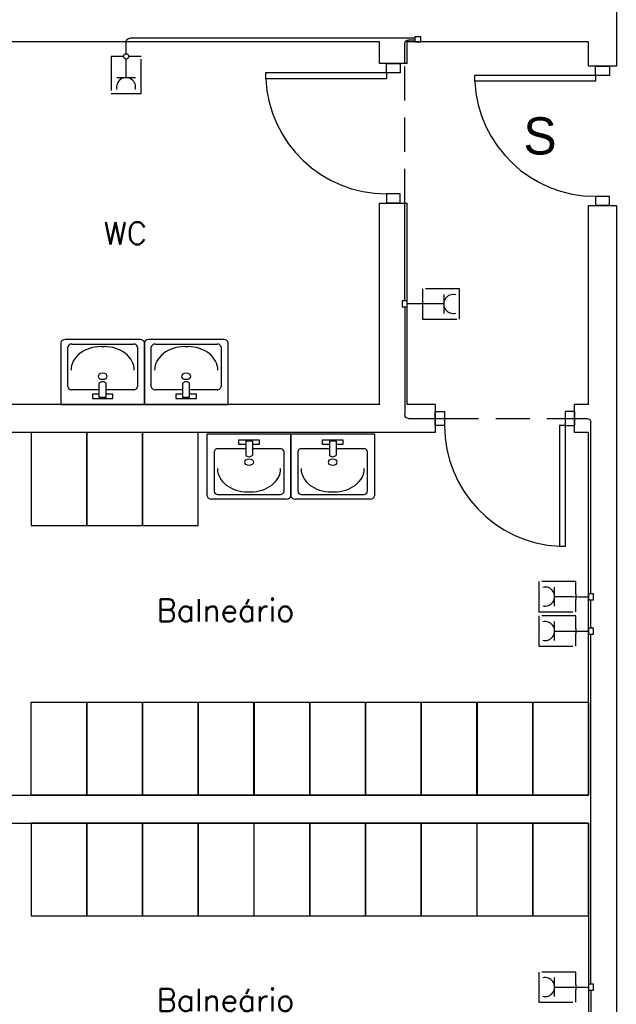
# Model space of a CAD drawing. Header units: millimetres. Extents: x -559 to 10735, y -2326 to 222.
# Tile 7 of 256: x -473.23 to -464.5, y 97.2 to 111.59. Entities that reach past the tile are written whole.
import ezdxf

# ---------------------------------------------------------------- set-up
doc = ezdxf.new("R2010")
doc.units = ezdxf.units.MM
doc.header["$LTSCALE"] = 4
doc.linetypes.add('HIDDEN2', pattern=[0.1875, 0.125, -0.0625])
for name, color, linetype in [('222', 22, 'Continuous'), ('Identificaçao de Comodos', 251, 'Continuous'), ('Planta Baixa', 251, 'Continuous')]:
    doc.layers.add(name, color=color, linetype=linetype)
doc.styles.add('ROMANS8', font='romans8', dxfattribs={"height": 0.2})

# ---------------------------------------------------------------- blocks, each defined once
blk = doc.blocks.new('A1095D1-flat-26-flat-1')
at = {"color": 9}
for p, q in [((-0.3, 0), (-0.3, -0.5)), ((0, 0), (-0.3, 0)), ((0, -0.5), (0, 0)), ((-0.3, -0.5), (0, -0.5))]:
    blk.add_line(p, q, dxfattribs=at)
blk = doc.blocks.new('A1095D1-flat-25-flat-1')
at = {"color": 9}
for p, q in [((-0.3, 0), (-0.3, -0.5)), ((0, 0), (-0.3, 0)), ((0, -0.5), (0, 0)), ((-0.3, -0.5), (0, -0.5))]:
    blk.add_line(p, q, dxfattribs=at)
blk = doc.blocks.new('A1095D1-flat-24-flat-1')
at = {"color": 9}
for p, q in [((-0.3, 0), (-0.3, -0.5)), ((0, 0), (-0.3, 0)), ((0, -0.5), (0, 0)), ((-0.3, -0.5), (0, -0.5))]:
    blk.add_line(p, q, dxfattribs=at)
blk = doc.blocks.new('A1095D1-flat-23-flat-1')
at = {"color": 9}
for p, q in [((-0.3, 0), (-0.3, -0.5)), ((0, 0), (-0.3, 0)), ((0, -0.5), (0, 0)), ((-0.3, -0.5), (0, -0.5))]:
    blk.add_line(p, q, dxfattribs=at)
blk = doc.blocks.new('A1095D1-flat-22-flat-1')
at = {"color": 9}
for p, q in [((-0.3, 0), (-0.3, -0.5)), ((0, 0), (-0.3, 0)), ((0, -0.5), (0, 0)), ((-0.3, -0.5), (0, -0.5))]:
    blk.add_line(p, q, dxfattribs=at)
blk = doc.blocks.new('A1095D1-flat-21-flat-1')
at = {"color": 9}
for p, q in [((-0.3, 0), (-0.3, -0.5)), ((0, 0), (-0.3, 0)), ((0, -0.5), (0, 0)), ((-0.3, -0.5), (0, -0.5))]:
    blk.add_line(p, q, dxfattribs=at)
blk = doc.blocks.new('A1095D1-flat-20-flat-1')
at = {"color": 9}
for p, q in [((-0.3, 0), (-0.3, -0.5)), ((0, 0), (-0.3, 0)), ((0, -0.5), (0, 0)), ((-0.3, -0.5), (0, -0.5))]:
    blk.add_line(p, q, dxfattribs=at)
blk = doc.blocks.new('A1095D1-flat-19-flat-1')
at = {"color": 9}
for p, q in [((-0.3, 0), (-0.3, -0.5)), ((0, 0), (-0.3, 0)), ((0, -0.5), (0, 0)), ((-0.3, -0.5), (0, -0.5))]:
    blk.add_line(p, q, dxfattribs=at)
blk = doc.blocks.new('A1095D1-flat-18-flat-1')
at = {"color": 9}
for p, q in [((-0.3, 0), (-0.3, -0.5)), ((0, 0), (-0.3, 0)), ((0, -0.5), (0, 0)), ((-0.3, -0.5), (0, -0.5))]:
    blk.add_line(p, q, dxfattribs=at)
blk = doc.blocks.new('A1095D1-flat-17-flat-1')
at = {"color": 9}
for p, q in [((-0.3, 0), (-0.3, -0.5)), ((0, 0), (-0.3, 0)), ((0, -0.5), (0, 0)), ((-0.3, -0.5), (0, -0.5))]:
    blk.add_line(p, q, dxfattribs=at)
blk = doc.blocks.new('A1095D1-flat-13-flat-1')
at = {"color": 9}
for p, q in [((-0.3, 0), (-0.3, -0.5)), ((0, 0), (-0.3, 0)), ((0, -0.5), (0, 0)), ((-0.3, -0.5), (0, -0.5))]:
    blk.add_line(p, q, dxfattribs=at)
blk = doc.blocks.new('A1095D1-flat-12-flat-1')
at = {"color": 9}
for p, q in [((-0.3, 0), (-0.3, -0.5)), ((0, 0), (-0.3, 0)), ((0, -0.5), (0, 0)), ((-0.3, -0.5), (0, -0.5))]:
    blk.add_line(p, q, dxfattribs=at)
blk = doc.blocks.new('A1095D1-flat-11-flat-1')
at = {"color": 9}
for p, q in [((-0.3, 0), (-0.3, -0.5)), ((0, 0), (-0.3, 0)), ((0, -0.5), (0, 0)), ((-0.3, -0.5), (0, -0.5))]:
    blk.add_line(p, q, dxfattribs=at)
blk = doc.blocks.new('A1138DB-flat-5-flat-1')
at = {"color": 9}
for p, q in [((-0.225, -0.3325), (-0.225, 0)), ((-0.225, 0), (0.225, 0)), ((0.225, 0), (0.225, -0.3325)), ((-0.0551, -0.0563), (-0.0551, -0.0319)), ((-0.0551, -0.0319), (0.0551, -0.0319)), ((-0.018, -0.0382), (-0.018, -0.1144)), ((0.018, -0.0382), (-0.018, -0.0382)), ((0.018, -0.0382), (0.018, -0.1144)), ((0.0551, -0.0319), (0.0551, -0.0563)), ((-0.1882, -0.0968), (-0.1882, -0.3081)), ((-0.018, -0.0793), (-0.1657, -0.0793)), ((-0.018, -0.0563), (-0.0551, -0.0563)), ((0.0551, -0.0563), (0.018, -0.0563)), ((0.1657, -0.0793), (0.018, -0.0793)), ((0.1882, -0.3081), (0.1882, -0.0968)), ((-0.1882, -0.3081), (-0.1882, -0.3081)), ((-0.0082, -0.3116), (0.0082, -0.3116)), ((0.2025, -0.35), (-0.2025, -0.35)), ((-0.1657, -0.3256), (0.1657, -0.3256))]:
    blk.add_line(p, q, dxfattribs=at)
for centre, major_axis, start_param, end_param in [((-0.1657, -0.0968), (-0.0225, 0), 4.712388, 6.283186), ((0.1657, -0.0968), (-0.0225, 0), 3.141592, 4.71239), ((0, -0.1521), (-0.0232, 0), 1.570796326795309, 7.853981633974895), ((0, -0.1058), (0.0212, 0), 3.694408, 5.73037), ((-0.0082, -0.1856), (0.162, 0), 3.141592, 4.71239), ((0.0082, -0.1856), (0.162, 0), 4.712388, 6.283186), ((-0.1657, -0.3081), (0.0225, 0), 3.141592, 4.71239), ((0.1657, -0.3081), (0.0225, 0), 4.712388, 6.283186), ((-0.2025, -0.3325), (-0.0225, 0), 0, 1.570796), ((0.2025, -0.3325), (0.0225, 0), 4.712389, 6.283185)]:
    blk.add_ellipse(centre, major_axis=major_axis, ratio=0.777778, start_param=start_param, end_param=end_param, dxfattribs=at)
blk = doc.blocks.new('A1138DB-flat-4-flat-1')
at = {"color": 9}
for p, q in [((-0.225, 0.3325), (-0.225, 0)), ((0.2025, 0.35), (-0.2025, 0.35)), ((-0.1657, 0.3256), (0.1657, 0.3256)), ((0.225, 0), (0.225, 0.3325)), ((-0.1882, 0.0968), (-0.1882, 0.3081)), ((-0.1882, 0.3081), (-0.1882, 0.3081)), ((-0.0082, 0.3116), (0.0082, 0.3116)), ((0.1882, 0.3081), (0.1882, 0.0968)), ((-0.018, 0.0382), (-0.018, 0.1144)), ((0.018, 0.0382), (0.018, 0.1144)), ((-0.018, 0.0793), (-0.1657, 0.0793)), ((-0.0551, 0.0563), (-0.0551, 0.0319)), ((-0.018, 0.0563), (-0.0551, 0.0563)), ((0.1657, 0.0793), (0.018, 0.0793)), ((0.0551, 0.0563), (0.018, 0.0563)), ((0.0551, 0.0319), (0.0551, 0.0563)), ((-0.225, 0), (0.225, 0)), ((-0.0551, 0.0319), (0.0551, 0.0319)), ((0.018, 0.0382), (-0.018, 0.0382))]:
    blk.add_line(p, q, dxfattribs=at)
for centre, major_axis, start_param, end_param in [((-0.2025, 0.3325), (-0.0225, 0), -1.570796, 0), ((-0.1657, 0.3081), (0.0225, 0), 1.570796, 3.141593), ((0.1657, 0.3081), (0.0225, 0), -0.000001, 1.570797), ((0.2025, 0.3325), (0.0225, 0), 0, 1.570796), ((-0.0082, 0.1856), (0.162, 0), 1.570796, 3.141593), ((0.0082, 0.1856), (0.162, 0), -0.000001, 1.570797), ((0, 0.1521), (-0.0232, 0), -1.570796, 4.712389), ((0, 0.1058), (0.0212, 0), 0.552816, 2.588777), ((-0.1657, 0.0968), (-0.0225, 0), -0.000001, 1.570797), ((0.1657, 0.0968), (-0.0225, 0), 1.570796, 3.141593)]:
    blk.add_ellipse(centre, major_axis=major_axis, ratio=0.777778, start_param=start_param, end_param=end_param, dxfattribs=at)
blk = doc.blocks.new('A1138DB-flat-3-flat-1')
at = {"color": 9}
for p, q in [((-0.225, -0.3325), (-0.225, 0)), ((-0.225, 0), (0.225, 0)), ((0.225, 0), (0.225, -0.3325)), ((-0.0551, -0.0563), (-0.0551, -0.0319)), ((-0.0551, -0.0319), (0.0551, -0.0319)), ((-0.018, -0.0382), (-0.018, -0.1144)), ((0.018, -0.0382), (-0.018, -0.0382)), ((0.018, -0.0382), (0.018, -0.1144)), ((0.0551, -0.0319), (0.0551, -0.0563)), ((-0.1882, -0.0968), (-0.1882, -0.3081)), ((-0.018, -0.0793), (-0.1657, -0.0793)), ((-0.018, -0.0563), (-0.0551, -0.0563)), ((0.0551, -0.0563), (0.018, -0.0563)), ((0.1657, -0.0793), (0.018, -0.0793)), ((0.1882, -0.3081), (0.1882, -0.0968)), ((-0.1882, -0.3081), (-0.1882, -0.3081)), ((-0.0082, -0.3116), (0.0082, -0.3116)), ((0.2025, -0.35), (-0.2025, -0.35)), ((-0.1657, -0.3256), (0.1657, -0.3256))]:
    blk.add_line(p, q, dxfattribs=at)
for centre, major_axis, start_param, end_param in [((-0.1657, -0.0968), (-0.0225, 0), 4.712388, 6.283186), ((0.1657, -0.0968), (-0.0225, 0), 3.141592, 4.71239), ((0, -0.1521), (-0.0232, 0), 1.570796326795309, 7.853981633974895), ((0, -0.1058), (0.0212, 0), 3.694408, 5.73037), ((-0.0082, -0.1856), (0.162, 0), 3.141592, 4.71239), ((0.0082, -0.1856), (0.162, 0), 4.712388, 6.283186), ((-0.1657, -0.3081), (0.0225, 0), 3.141592, 4.71239), ((0.1657, -0.3081), (0.0225, 0), 4.712388, 6.283186), ((-0.2025, -0.3325), (-0.0225, 0), 0, 1.570796), ((0.2025, -0.3325), (0.0225, 0), 4.712389, 6.283185)]:
    blk.add_ellipse(centre, major_axis=major_axis, ratio=0.777778, start_param=start_param, end_param=end_param, dxfattribs=at)
blk = doc.blocks.new('AUD29D1S-flat-21-flat-1')
at = {"color": 9}
for p, q in [((0.325, 0), (0.2934, 0)), ((0.2934, 0), (0.2934, -0.65)), ((0.325, 0), (0.325, -0.65)), ((0.325, -0.65), (0.2934, -0.65))]:
    blk.add_line(p, q, dxfattribs=at)
blk.add_ellipse((0.325, 0), major_axis=(0.4596, 0.4596), ratio=1, start_param=2.356194, end_param=3.878361, dxfattribs=at)
blk = doc.blocks.new('AUD41D1S-flat-22-flat-1')
at = {"color": 9}
for p, q in [((-0.375, -0.0375), (-0.375, 0.0375)), ((0.375, 0.0375), (0.375, -0.0375))]:
    blk.add_line(p, q, dxfattribs=at)
blk = doc.blocks.new('AUD37D1S-flat-96-flat-1')
at = {"color": 9}
for p, q in [((-0.05, 0.0375), (-0.05, -0.0375)), ((0, 0.0375), (-0.05, 0.0375)), ((0, -0.0375), (0, 0.0375)), ((-0.05, -0.0375), (0, -0.0375))]:
    blk.add_line(p, q, dxfattribs=at)
at = {"color": 9, "width": 0.666667, "flags": 3}
for p in [(-0.05, 0), (-0.05, -0.0375)]:
    blk.add_attdef('JAMBPT', p, '', height=0.0075, rotation=180, dxfattribs=at)
at = {"color": 9, "oblique": 22.6199, "width": 1.083333, "flags": 3}
for p in [(-0.05, 0.0375), (-0.05, 0), (-0.05, -0.0375)]:
    blk.add_attdef('JAMBPT', p, '', height=0.00588, rotation=236.3099, dxfattribs=at)
blk = doc.blocks.new('AUD37D1S-flat-95-flat-1')
at = {"color": 9}
for p, q in [((0, -0.0375), (0, 0.0375)), ((0, 0.0375), (0.05, 0.0375)), ((0.05, 0.0375), (0.05, -0.0375)), ((0.05, -0.0375), (0, -0.0375))]:
    blk.add_line(p, q, dxfattribs=at)
at = {"color": 9, "text_generation_flag": 4, "width": 1.083333, "flags": 3}
for p in [(0.05, 0.0375), (0.05, 0), (0.05, -0.0375)]:
    blk.add_attdef('JAMBPT', p, '', height=0.00588, rotation=303.6901, dxfattribs=at)
at = {"color": 9, "text_generation_flag": 4, "width": 0.666667, "flags": 3}
for p in [(0.05, 0), (0.05, -0.0375)]:
    blk.add_attdef('JAMBPT', p, '', height=0.0075, dxfattribs=at)
blk = doc.blocks.new('AUD19D1S-flat-36-flat-1')
at = {"color": 9}
for p, q in [((0, 0), (0, 0)), ((0.75, 0), (0.75, 0))]:
    blk.add_line(p, q, dxfattribs=at)
blk = doc.blocks.new('AUD18D1S-flat-36-flat-1')
at = {"color": 9}
for p, q in [((0, 0.075), (0, -0.075)), ((0.75, -0.075), (0.75, 0.075))]:
    blk.add_line(p, q, dxfattribs=at)
blk = doc.blocks.new('AUD29D1S-flat-20-flat-1')
at = {"color": 9}
for p, q in [((-0.65, 0.325), (-0.65, 0.2934)), ((0, 0.325), (-0.65, 0.325)), ((0, 0.325), (0, 0.2934)), ((0, 0.2934), (-0.65, 0.2934))]:
    blk.add_line(p, q, dxfattribs=at)
blk.add_ellipse((0, 0.325), major_axis=(0.4596, -0.4596), ratio=1, start_param=-2.307564, end_param=-0.785398, dxfattribs=at)
blk = doc.blocks.new('AUD41D1S-flat-21-flat-1')
at = {"color": 9}
for p, q in [((-0.0375, 0.375), (0.0375, 0.375)), ((0.0375, -0.375), (-0.0375, -0.375))]:
    blk.add_line(p, q, dxfattribs=at)
blk = doc.blocks.new('AUD37D1S-flat-94-flat-1')
at = {"color": 9}
for p, q in [((-0.0375, 0.05), (-0.0375, 0)), ((0.0375, 0.05), (-0.0375, 0.05)), ((-0.0375, 0), (0.0375, 0)), ((0.0375, 0), (0.0375, 0.05))]:
    blk.add_line(p, q, dxfattribs=at)
at = {"color": 9, "oblique": 22.6199, "width": 1.083333, "flags": 3}
for p in [(-0.0375, 0.05), (0, 0.05), (0.0375, 0.05)]:
    blk.add_attdef('JAMBPT', p, '', height=0.00588, rotation=146.3099, dxfattribs=at)
at = {"color": 9, "width": 0.666667, "flags": 3}
for p in [(-0.0375, 0.05), (0, 0.05)]:
    blk.add_attdef('JAMBPT', p, '', height=0.0075, rotation=90, dxfattribs=at)
blk = doc.blocks.new('AUD37D1S-flat-93-flat-1')
at = {"color": 9}
for p, q in [((-0.0375, 0), (0.0375, 0)), ((-0.0375, -0.05), (-0.0375, 0)), ((0.0375, 0), (0.0375, -0.05)), ((0.0375, -0.05), (-0.0375, -0.05))]:
    blk.add_line(p, q, dxfattribs=at)
at = {"color": 9, "text_generation_flag": 4, "flags": 3}
for p, height, rotation, width in [((-0.0375, -0.05), 0.00588, 213.6901, 1.083333), ((-0.0375, -0.05), 0.0075, 270, 0.666667), ((0, -0.05), 0.00588, 213.6901, 1.083333), ((0, -0.05), 0.0075, 270, 0.666667), ((0.0375, -0.05), 0.00588, 213.6901, 1.083333)]:
    blk.add_attdef('JAMBPT', p, '', height=height, rotation=rotation, dxfattribs=dict(at, width=width))
blk = doc.blocks.new('AUD19D1S-flat-35-flat-1')
at = {"color": 9}
for p, q in [((0, 0), (0, 0)), ((0, -0.75), (0, -0.75))]:
    blk.add_line(p, q, dxfattribs=at)
blk = doc.blocks.new('AUD18D1S-flat-35-flat-1')
at = {"color": 9}
for p, q in [((0.075, 0), (-0.075, 0)), ((-0.075, -0.75), (0.075, -0.75))]:
    blk.add_line(p, q, dxfattribs=at)
blk = doc.blocks.new('AUD29D1S-flat-19-flat-1')
at = {"color": 9}
for p, q in [((-0.65, 0.325), (-0.65, 0.2934)), ((0, 0.325), (-0.65, 0.325)), ((0, 0.325), (0, 0.2934)), ((0, 0.2934), (-0.65, 0.2934))]:
    blk.add_line(p, q, dxfattribs=at)
blk.add_ellipse((0, 0.325), major_axis=(0.4596, -0.4596), ratio=1, start_param=-2.307564, end_param=-0.785398, dxfattribs=at)
blk = doc.blocks.new('AUD41D1S-flat-20-flat-1')
at = {"color": 9}
for p, q in [((-0.0375, 0.375), (0.0375, 0.375)), ((0.0375, -0.375), (-0.0375, -0.375))]:
    blk.add_line(p, q, dxfattribs=at)
blk = doc.blocks.new('AUD37D1S-flat-92-flat-1')
at = {"color": 9}
for p, q in [((-0.0375, 0.05), (-0.0375, 0)), ((0.0375, 0.05), (-0.0375, 0.05)), ((-0.0375, 0), (0.0375, 0)), ((0.0375, 0), (0.0375, 0.05))]:
    blk.add_line(p, q, dxfattribs=at)
at = {"color": 9, "oblique": 22.6199, "width": 1.083333, "flags": 3}
for p in [(-0.0375, 0.05), (0, 0.05), (0.0375, 0.05)]:
    blk.add_attdef('JAMBPT', p, '', height=0.00588, rotation=146.3099, dxfattribs=at)
at = {"color": 9, "width": 0.666667, "flags": 3}
for p in [(-0.0375, 0.05), (0, 0.05)]:
    blk.add_attdef('JAMBPT', p, '', height=0.0075, rotation=90, dxfattribs=at)
blk = doc.blocks.new('AUD37D1S-flat-91-flat-1')
at = {"color": 9}
for p, q in [((-0.0375, 0), (0.0375, 0)), ((-0.0375, -0.05), (-0.0375, 0)), ((0.0375, 0), (0.0375, -0.05)), ((0.0375, -0.05), (-0.0375, -0.05))]:
    blk.add_line(p, q, dxfattribs=at)
at = {"color": 9, "text_generation_flag": 4, "flags": 3}
for p, height, rotation, width in [((-0.0375, -0.05), 0.00588, 213.6901, 1.083333), ((-0.0375, -0.05), 0.0075, 270, 0.666667), ((0, -0.05), 0.00588, 213.6901, 1.083333), ((0, -0.05), 0.0075, 270, 0.666667), ((0.0375, -0.05), 0.00588, 213.6901, 1.083333)]:
    blk.add_attdef('JAMBPT', p, '', height=height, rotation=rotation, dxfattribs=dict(at, width=width))
blk = doc.blocks.new('AUD19D1S-flat-34-flat-1')
at = {"color": 9}
for p, q in [((0, 0), (0, 0)), ((0, -0.75), (0, -0.75))]:
    blk.add_line(p, q, dxfattribs=at)
blk = doc.blocks.new('AUD18D1S-flat-34-flat-1')
at = {"color": 9}
for p, q in [((0.075, 0), (-0.075, 0)), ((-0.075, -0.75), (0.075, -0.75))]:
    blk.add_line(p, q, dxfattribs=at)
blk = doc.blocks.new('A1095D1-flat-10-flat-1')
at = {"color": 9}
for p, q in [((-0.3, 0), (-0.3, 0.5)), ((-0.3, 0.5), (0, 0.5)), ((0, 0.5), (0, 0)), ((0, 0), (-0.3, 0))]:
    blk.add_line(p, q, dxfattribs=at)
blk = doc.blocks.new('A1095D1-flat-9-flat-1')
at = {"color": 9}
for p, q in [((-0.3, 0), (-0.3, 0.5)), ((-0.3, 0.5), (0, 0.5)), ((0, 0.5), (0, 0)), ((0, 0), (-0.3, 0))]:
    blk.add_line(p, q, dxfattribs=at)
blk = doc.blocks.new('A1095D1-flat-8-flat-1')
at = {"color": 9}
for p, q in [((-0.3, 0), (-0.3, 0.5)), ((-0.3, 0.5), (0, 0.5)), ((0, 0.5), (0, 0)), ((0, 0), (-0.3, 0))]:
    blk.add_line(p, q, dxfattribs=at)
blk = doc.blocks.new('A1095D1-flat-7-flat-1')
at = {"color": 9}
for p, q in [((-0.3, 0), (-0.3, 0.5)), ((-0.3, 0.5), (0, 0.5)), ((0, 0.5), (0, 0)), ((0, 0), (-0.3, 0))]:
    blk.add_line(p, q, dxfattribs=at)
blk = doc.blocks.new('A1095D1-flat-6-flat-1')
at = {"color": 9}
for p, q in [((-0.3, 0), (-0.3, 0.5)), ((-0.3, 0.5), (0, 0.5)), ((0, 0.5), (0, 0)), ((0, 0), (-0.3, 0))]:
    blk.add_line(p, q, dxfattribs=at)
blk = doc.blocks.new('A1095D1-flat-5-flat-1')
at = {"color": 9}
for p, q in [((-0.3, 0), (-0.3, 0.5)), ((-0.3, 0.5), (0, 0.5)), ((0, 0.5), (0, 0)), ((0, 0), (-0.3, 0))]:
    blk.add_line(p, q, dxfattribs=at)
blk = doc.blocks.new('A1095D1-flat-4-flat-1')
at = {"color": 9}
for p, q in [((-0.3, 0), (-0.3, 0.5)), ((-0.3, 0.5), (0, 0.5)), ((0, 0.5), (0, 0)), ((0, 0), (-0.3, 0))]:
    blk.add_line(p, q, dxfattribs=at)
blk = doc.blocks.new('A1095D1-flat-3-flat-1')
at = {"color": 9}
for p, q in [((-0.3, 0), (-0.3, 0.5)), ((-0.3, 0.5), (0, 0.5)), ((0, 0.5), (0, 0)), ((0, 0), (-0.3, 0))]:
    blk.add_line(p, q, dxfattribs=at)
blk = doc.blocks.new('A1095D1-flat-2-flat-1')
at = {"color": 9}
for p, q in [((-0.3, 0), (-0.3, 0.5)), ((-0.3, 0.5), (0, 0.5)), ((0, 0.5), (0, 0)), ((0, 0), (-0.3, 0))]:
    blk.add_line(p, q, dxfattribs=at)
blk = doc.blocks.new('A1095D1-flat-1-flat-1')
at = {"color": 9}
for p, q in [((-0.3, 0), (-0.3, 0.5)), ((-0.3, 0.5), (0, 0.5)), ((0, 0.5), (0, 0)), ((0, 0), (-0.3, 0))]:
    blk.add_line(p, q, dxfattribs=at)
blk = doc.blocks.new('A1138DB-flat-2-flat-1')
at = {"color": 9}
for p, q in [((-0.225, 0.3325), (-0.225, 0)), ((0.2025, 0.35), (-0.2025, 0.35)), ((-0.1657, 0.3256), (0.1657, 0.3256)), ((0.225, 0), (0.225, 0.3325)), ((-0.1882, 0.0968), (-0.1882, 0.3081)), ((-0.1882, 0.3081), (-0.1882, 0.3081)), ((-0.0082, 0.3116), (0.0082, 0.3116)), ((0.1882, 0.3081), (0.1882, 0.0968)), ((-0.018, 0.0382), (-0.018, 0.1144)), ((0.018, 0.0382), (0.018, 0.1144)), ((-0.018, 0.0793), (-0.1657, 0.0793)), ((-0.0551, 0.0563), (-0.0551, 0.0319)), ((-0.018, 0.0563), (-0.0551, 0.0563)), ((0.1657, 0.0793), (0.018, 0.0793)), ((0.0551, 0.0563), (0.018, 0.0563)), ((0.0551, 0.0319), (0.0551, 0.0563)), ((-0.225, 0), (0.225, 0)), ((-0.0551, 0.0319), (0.0551, 0.0319)), ((0.018, 0.0382), (-0.018, 0.0382))]:
    blk.add_line(p, q, dxfattribs=at)
for centre, major_axis, start_param, end_param in [((-0.2025, 0.3325), (-0.0225, 0), -1.570796, 0), ((-0.1657, 0.3081), (0.0225, 0), 1.570796, 3.141593), ((0.1657, 0.3081), (0.0225, 0), -0.000001, 1.570797), ((0.2025, 0.3325), (0.0225, 0), 0, 1.570796), ((-0.0082, 0.1856), (0.162, 0), 1.570796, 3.141593), ((0.0082, 0.1856), (0.162, 0), -0.000001, 1.570797), ((0, 0.1521), (-0.0232, 0), -1.570796, 4.712389), ((0, 0.1058), (0.0212, 0), 0.552816, 2.588777), ((-0.1657, 0.0968), (-0.0225, 0), -0.000001, 1.570797), ((0.1657, 0.0968), (-0.0225, 0), 1.570796, 3.141593)]:
    blk.add_ellipse(centre, major_axis=major_axis, ratio=0.777778, start_param=start_param, end_param=end_param, dxfattribs=at)

msp = doc.modelspace()

# ---------------------------------------------------------------- linework, layer by layer
at = {"layer": '222'}
for p, q in [((-467.453, 111.323), (-471.622, 111.323)), ((-467.453, 111.296), (-467.545, 111.296)), ((-471.675, 111.095), (-471.675, 111.27)), ((-467.598, 110.951), (-467.598, 111.244)), ((-471.677, 111.018), (-471.677, 111.016)), ((-471.677, 110.745), (-471.677, 111.016)), ((-471.637, 111.056), (-471.636, 111.056)), ((-471.538, 110.745), (-471.815, 110.745)), ((-467.598, 107.482), (-467.598, 108.911)), ((-467.028, 107.574), (-467.028, 107.298)), ((-467.375, 107.438), (-467.562, 107.438)), ((-467.298, 107.436), (-467.375, 107.438)), ((-467.339, 107.477), (-467.339, 107.4)), ((-467.028, 107.436), (-467.298, 107.436)), ((-467.598, 107.394), (-467.598, 105.813)), ((-467.546, 105.761), (-467.018, 105.761)), ((-465.25, 105.761), (-464.929, 105.761)), ((-464.875, 103.2), (-464.875, 105.708)), ((-465.406, 103.019), (-465.406, 103.296)), ((-465.406, 103.158), (-465.136, 103.158)), ((-465.136, 103.158), (-465.059, 103.156)), ((-465.095, 103.194), (-465.095, 103.117)), ((-465.059, 103.156), (-464.911, 103.156)), ((-464.875, 102.696), (-464.875, 103.112)), ((-465.406, 102.516), (-465.406, 102.792)), ((-465.406, 102.654), (-465.136, 102.654)), ((-465.136, 102.654), (-465.059, 102.654)), ((-465.095, 102.69), (-465.095, 102.613)), ((-465.059, 102.652), (-464.911, 102.652)), ((-464.875, 97.49), (-464.875, 102.608)), ((-465.406, 97.31), (-465.406, 97.586)), ((-465.095, 97.484), (-465.095, 97.407)), ((-465.406, 97.448), (-465.136, 97.448)), ((-465.136, 97.448), (-465.059, 97.446)), ((-465.059, 97.446), (-464.911, 97.446)), ((-464.875, 97.402), (-464.875, 96.986))]:
    msp.add_line(p, q, dxfattribs=at)
at = {"layer": '222', "linetype": 'HIDDEN2'}
for p, q in [((-467.598, 108.911), (-467.598, 110.951)), ((-467.018, 105.761), (-465.25, 105.761))]:
    msp.add_line(p, q, dxfattribs=at)
at = {"layer": '222'}
for points in [[(-471.675, 111.27, -0.381482), (-471.622, 111.323, -1.00162)], [(-467.598, 111.244, -0.391058), (-467.545, 111.296, -1.00162)], [(-467.546, 105.761, -0.408946), (-467.598, 105.813, -1.00162)], [(-464.929, 105.761, -0.377614), (-464.875, 105.708, -1.00162)]]:
    msp.add_lwpolyline(points, format="xyb", dxfattribs=at)
for points in [[(-467.453, 111.267), (-467.365, 111.267), (-467.365, 111.34), (-467.453, 111.34)], [(-467.562, 107.394), (-467.562, 107.482), (-467.635, 107.482), (-467.635, 107.394)], [(-464.838, 103.112), (-464.838, 103.2), (-464.911, 103.2), (-464.911, 103.112)], [(-464.838, 102.608), (-464.838, 102.696), (-464.911, 102.696), (-464.911, 102.608)], [(-464.838, 97.402), (-464.838, 97.49), (-464.911, 97.49), (-464.911, 97.402)]]:
    msp.add_lwpolyline(points, close=True, dxfattribs=at)
at = {"layer": '222', "linetype": 'HIDDEN2'}
for points in [[(-471.714, 111.056), (-471.897, 111.056), (-471.897, 110.514), (-471.456, 110.514), (-471.456, 111.056), (-471.636, 111.056)], [(-467.339, 107.4), (-467.339, 107.216), (-466.796, 107.216), (-466.796, 107.656), (-467.339, 107.656), (-467.339, 107.477)], [(-465.095, 103.194), (-465.095, 103.378), (-465.638, 103.378), (-465.638, 102.937), (-465.095, 102.937), (-465.095, 103.117)], [(-465.095, 102.69), (-465.095, 102.874), (-465.638, 102.874), (-465.638, 102.434), (-465.095, 102.434), (-465.095, 102.613)], [(-465.095, 97.484), (-465.095, 97.668), (-465.638, 97.668), (-465.638, 97.228), (-465.095, 97.228), (-465.095, 97.407)]]:
    msp.add_lwpolyline(points, dxfattribs=at)
at = {"layer": '222'}
msp.add_circle((-471.676, 111.056), 0.0385, dxfattribs=at)
for centre, start, end in [((-471.677, 110.607), 345.083, 194.917), ((-466.89, 107.436), 75.083, 284.917), ((-465.545, 103.158), 255.083, 104.917), ((-465.545, 102.654), 255.083, 104.917), ((-465.545, 97.448), 255.083, 104.917)]:
    msp.add_arc(centre, 0.139, start, end, dxfattribs=at)
at = {"layer": 'Planta Baixa'}
for p, q in [((-464.503, 115.264), (-464.503, 110.914)), ((-467.97, 111.267), (-475.379, 111.267)), ((-467.97, 110.951), (-467.97, 111.267)), ((-467.562, 110.951), (-467.562, 111.267)), ((-464.911, 111.267), (-467.562, 111.267)), ((-464.911, 110.914), (-464.911, 111.267)), ((-467.97, 105.965), (-467.97, 108.911)), ((-467.562, 105.965), (-467.562, 108.911)), ((-464.911, 105.965), (-464.911, 108.874)), ((-464.503, 108.874), (-464.503, 91.228)), ((-467.97, 105.965), (-475.379, 105.965)), ((-467.154, 105.965), (-467.562, 105.965)), ((-464.911, 105.965), (-465.114, 105.965)), ((-467.154, 105.557), (-475.379, 105.557)), ((-464.911, 105.557), (-465.114, 105.557)), ((-464.911, 100.255), (-464.911, 105.557)), ((-475.379, 100.255), (-464.911, 100.255)), ((-475.379, 99.847), (-464.911, 99.847)), ((-464.911, 99.847), (-464.911, 94.545))]:
    msp.add_line(p, q, dxfattribs=at)

# ---------------------------------------------------------------- block references
at = {"layer": 'Planta Baixa', "xscale": 2.718962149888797, "yscale": 2.718962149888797, "zscale": 2.718962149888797}
for name, p in [('AUD18D1S-flat-34-flat-1', (-467.766, 110.951)), ('AUD41D1S-flat-20-flat-1', (-467.766, 109.931)), ('AUD37D1S-flat-91-flat-1', (-467.766, 110.951)), ('AUD19D1S-flat-34-flat-1', (-467.766, 110.951)), ('AUD18D1S-flat-35-flat-1', (-464.707, 110.914)), ('AUD41D1S-flat-21-flat-1', (-464.707, 109.894)), ('AUD37D1S-flat-93-flat-1', (-464.707, 110.914)), ('AUD19D1S-flat-35-flat-1', (-464.707, 110.914)), ('AUD29D1S-flat-19-flat-1', (-467.868, 109.931)), ('AUD29D1S-flat-20-flat-1', (-464.809, 109.894)), ('AUD37D1S-flat-92-flat-1', (-467.766, 108.911)), ('AUD37D1S-flat-94-flat-1', (-464.707, 108.874)), ('A1138DB-flat-2-flat-1', (-472.02, 105.965)), ('A1138DB-flat-4-flat-1', (-470.797, 105.965)), ('AUD18D1S-flat-36-flat-1', (-467.154, 105.761)), ('AUD41D1S-flat-22-flat-1', (-466.134, 105.761)), ('AUD37D1S-flat-95-flat-1', (-467.154, 105.761)), ('AUD37D1S-flat-96-flat-1', (-465.114, 105.761)), ('AUD19D1S-flat-36-flat-1', (-467.154, 105.761)), ('A1095D1-flat-11-flat-1', (-472.252, 105.557)), ('A1095D1-flat-12-flat-1', (-471.437, 105.557)), ('A1095D1-flat-13-flat-1', (-470.621, 105.557)), ('A1138DB-flat-3-flat-1', (-469.878, 105.536)), ('A1138DB-flat-5-flat-1', (-468.654, 105.536)), ('AUD29D1S-flat-21-flat-1', (-466.134, 105.659)), ('A1095D1-flat-10-flat-1', (-472.252, 100.255)), ('A1095D1-flat-9-flat-1', (-471.437, 100.255)), ('A1095D1-flat-6-flat-1', (-470.621, 100.255)), ('A1095D1-flat-5-flat-1', (-469.805, 100.255)), ('A1095D1-flat-7-flat-1', (-468.99, 100.255)), ('A1095D1-flat-8-flat-1', (-468.174, 100.255)), ('A1095D1-flat-3-flat-1', (-467.358, 100.255)), ('A1095D1-flat-4-flat-1', (-466.542, 100.255)), ('A1095D1-flat-2-flat-1', (-465.727, 100.255)), ('A1095D1-flat-1-flat-1', (-464.911, 100.255)), ('A1095D1-flat-17-flat-1', (-472.252, 99.847)), ('A1095D1-flat-18-flat-1', (-471.437, 99.847)), ('A1095D1-flat-21-flat-1', (-470.621, 99.847)), ('A1095D1-flat-22-flat-1', (-469.805, 99.847)), ('A1095D1-flat-20-flat-1', (-468.99, 99.847)), ('A1095D1-flat-19-flat-1', (-468.174, 99.847)), ('A1095D1-flat-24-flat-1', (-467.358, 99.847)), ('A1095D1-flat-23-flat-1', (-466.542, 99.847)), ('A1095D1-flat-25-flat-1', (-465.727, 99.847)), ('A1095D1-flat-26-flat-1', (-464.911, 99.847))]:
    msp.add_blockref(name, p, dxfattribs=at)

# ---------------------------------------------------------------- texts
at = {"layer": 'Identificaçao de Comodos'}
msp.add_text('S', height=0.544, dxfattribs=at).set_placement((-465.863, 109.622))
at = {"layer": 'Identificaçao de Comodos', "style": 'ROMANS8'}
for s, p in [('WC', (-472.002, 108.308)), ('Balneário', (-471.229, 102.794)), ('Balneário', (-471.229, 97.095))]:
    msp.add_text(s, height=0.3263, dxfattribs=at).set_placement(p)

doc.saveas('drawing.dxf')
